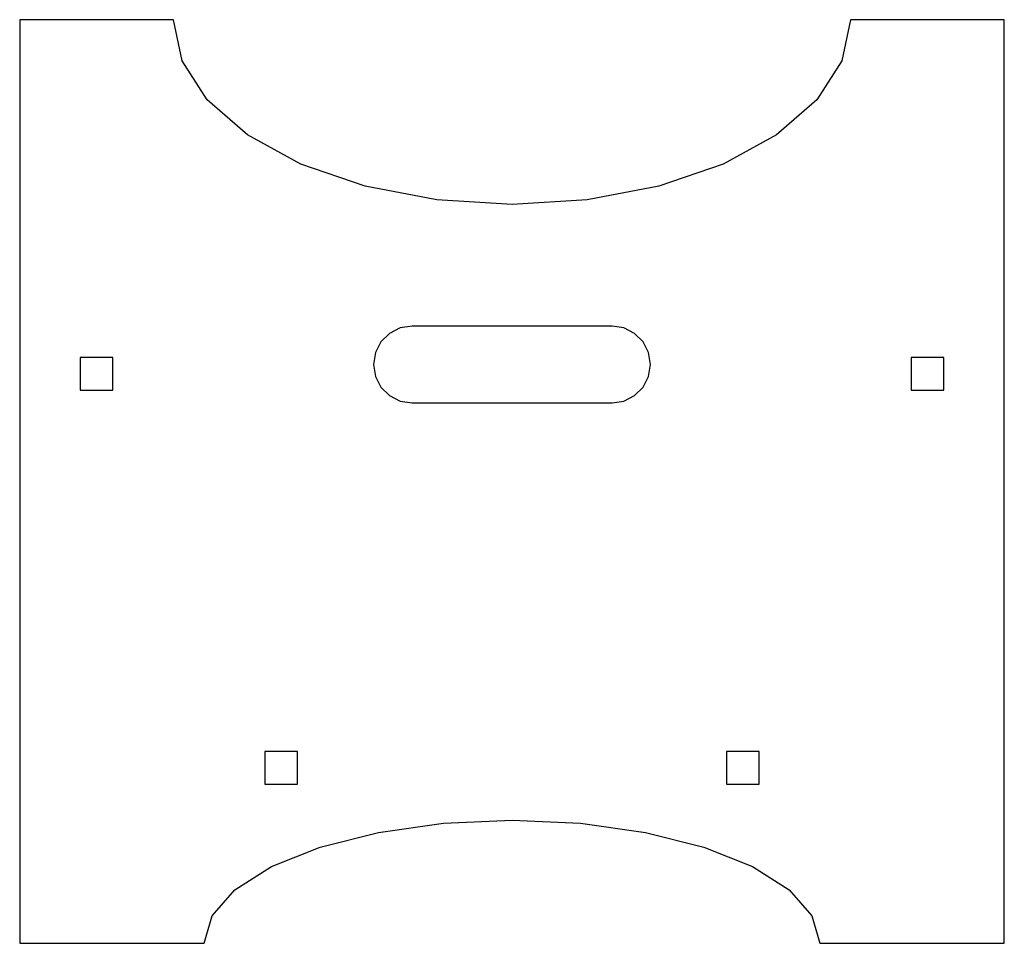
# Model space of a CAD drawing. Header units: inches. Extents: x 0 to 16, y 0 to 15.
import ezdxf

# ---------------------------------------------------------------- set-up
doc = ezdxf.new("R2010")
doc.units = ezdxf.units.IN
doc.header["$MEASUREMENT"] = 0
doc.layers.add('CUT', color=7, linetype='CONTINUOUS')

msp = doc.modelspace()

# ---------------------------------------------------------------- linework, layer by layer
at = {"layer": 'CUT'}
for p, q in [((2.5, 15), (0, 15)), ((0, 15), (0, 0)), ((2.6379, 14.3324), (2.5, 15)), ((13.5, 15), (13.3621, 14.3324)), ((16, 15), (13.5, 15)), ((16, 0), (16, 15)), ((3.0447, 13.6983), (2.6379, 14.3324)), ((13.3621, 14.3324), (12.9553, 13.6983)), ((3.6999, 13.1295), (3.0447, 13.6983)), ((12.9553, 13.6983), (12.3001, 13.1295)), ((4.5708, 12.6545), (3.6999, 13.1295)), ((12.3001, 13.1295), (11.4292, 12.6545)), ((5.6136, 12.2971), (4.5708, 12.6545)), ((11.4292, 12.6545), (10.3864, 12.2971)), ((6.7761, 12.0752), (5.6136, 12.2971)), ((10.3864, 12.2971), (9.2239, 12.0752)), ((8, 12), (6.7761, 12.0752)), ((9.2239, 12.0752), (8, 12)), ((6.1819, 9.9944), (6.0076, 9.9056)), ((6.375, 10.025), (6.1819, 9.9944)), ((9.625, 10.025), (6.375, 10.025)), ((9.8181, 9.9944), (9.625, 10.025)), ((9.9924, 9.9056), (9.8181, 9.9944)), ((5.8694, 9.7674), (5.7806, 9.5931)), ((6.0076, 9.9056), (5.8694, 9.7674)), ((10.1306, 9.7674), (9.9924, 9.9056)), ((10.2194, 9.5931), (10.1306, 9.7674)), ((1.515, 9.515), (0.985, 9.515)), ((0.985, 9.515), (0.985, 8.985)), ((1.515, 8.985), (1.515, 9.515)), ((5.7806, 9.5931), (5.75, 9.4)), ((10.25, 9.4), (10.2194, 9.5931)), ((15.015, 9.515), (14.485, 9.515)), ((14.485, 9.515), (14.485, 8.985)), ((15.015, 8.985), (15.015, 9.515)), ((5.75, 9.4), (5.7806, 9.2069)), ((10.2194, 9.2069), (10.25, 9.4)), ((5.7806, 9.2069), (5.8694, 9.0326)), ((10.1306, 9.0326), (10.2194, 9.2069)), ((0.985, 8.985), (1.515, 8.985)), ((5.8694, 9.0326), (6.0076, 8.8944)), ((9.9924, 8.8944), (10.1306, 9.0326)), ((14.485, 8.985), (15.015, 8.985)), ((6.0076, 8.8944), (6.1819, 8.8056)), ((6.1819, 8.8056), (6.375, 8.775)), ((9.625, 8.775), (9.8181, 8.8056)), ((9.8181, 8.8056), (9.9924, 8.8944)), ((6.375, 8.775), (9.625, 8.775)), ((4.515, 3.115), (3.985, 3.115)), ((3.985, 3.115), (3.985, 2.585)), ((4.515, 2.585), (4.515, 3.115)), ((12.015, 3.115), (11.485, 3.115)), ((11.485, 3.115), (11.485, 2.585)), ((12.015, 2.585), (12.015, 3.115)), ((3.985, 2.585), (4.515, 2.585)), ((11.485, 2.585), (12.015, 2.585)), ((5.8306, 1.8019), (6.8874, 1.9499)), ((6.8874, 1.9499), (8, 2)), ((8, 2), (9.1126, 1.9499)), ((9.1126, 1.9499), (10.1694, 1.8019)), ((4.8826, 1.5637), (5.8306, 1.8019)), ((10.1694, 1.8019), (11.1174, 1.5637)), ((4.0908, 1.247), (4.8826, 1.5637)), ((11.1174, 1.5637), (11.9092, 1.247)), ((3.4952, 0.8678), (4.0908, 1.247)), ((11.9092, 1.247), (12.5048, 0.8678)), ((3.1254, 0.445), (3.4952, 0.8678)), ((12.5048, 0.8678), (12.8746, 0.445)), ((3, 0), (3.1254, 0.445)), ((12.8746, 0.445), (13, 0)), ((0, 0), (3, 0)), ((13, 0), (16, 0))]:
    msp.add_line(p, q, dxfattribs=at)

doc.saveas('drawing.dxf')
